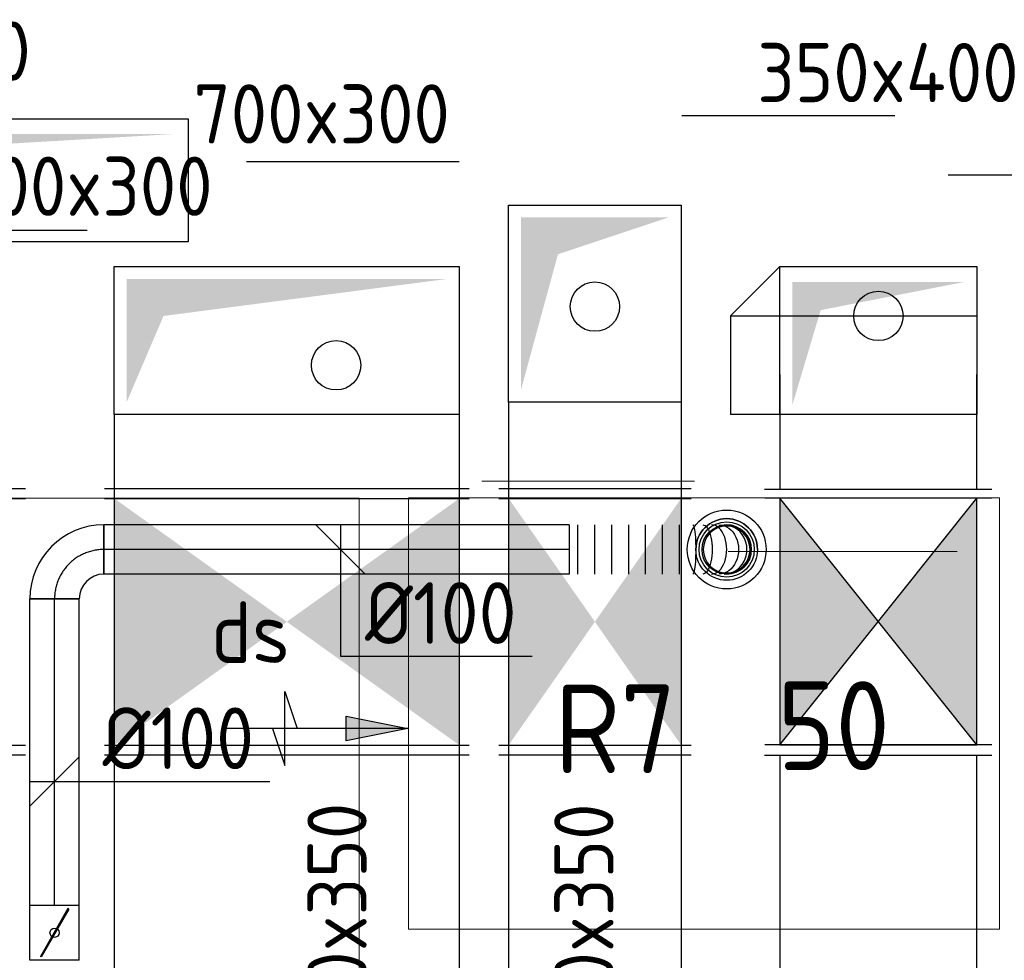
# Model space of a CAD drawing. Header units: millimetres. Extents: x -72915 to 21022, y 6278 to 52916.
# Tile 12 of 60: x -54809 to -52811, y 22017 to 23924. Entities that reach past the tile are written whole.
import ezdxf
from ezdxf.enums import TextEntityAlignment as Align

# ---------------------------------------------------------------- set-up
doc = ezdxf.new("R2010")
doc.units = ezdxf.units.MM
doc.header["$LTSCALE"] = 50
doc.linetypes.add('CENTER2', pattern=[28.575, 19.05, -3.175, 3.175, -3.175])
for name, color, linetype in [('4plfd', 254, 'Continuous'), ('910-1E$0$ARC', 10, 'Continuous'), ('WL570---_RETOUR', 100, 'Continuous'), ('WL570---_RETOUR_HL', 1, 'Continuous'), ('WL570---_RETOUR_RST', 100, 'Continuous'), ('WL570---_RETOUR_RST_HL', 1, 'Continuous'), ('WL570---_TOEVOER', 200, 'Continuous'), ('WM570---', 2, 'Continuous'), ('WM570---_RETOUR', 2, 'Continuous'), ('WM570---_RETOUR_HL', 1, 'Continuous'), ('WM570---_RETOUR_PR', 2, 'Continuous'), ('WM570---_RETOUR_RST_PR', 1, 'Continuous'), ('WM570---_TOEVOER', 2, 'Continuous')]:
    doc.layers.add(name, color=color, linetype=linetype)
doc.layers.add('WL570---_BESTAAND-MAATVOERING', color=161, linetype='Continuous', lineweight=0)
doc.layers.add('WL570---_BESTAAND-RETOUR', color=140, linetype='Continuous', lineweight=0)
doc.styles.add('BURO-018', font='ISO96.shx', dxfattribs={"height": 90})
doc.styles.add('BURO-025', font='ISO96.shx', dxfattribs={"height": 125})
doc.styles.add('ISO', font='ISO', dxfattribs={"height": 162})

# ---------------------------------------------------------------- blocks, each defined once
blk = doc.blocks.new('KARH')
for p, q in [((1, 0.5), (0, 0.5)), ((0, -0.5), (1, -0.5))]:
    blk.add_line(p, q)
at = {"invisible_edges": 15}
blk.add_3dface([(0, 0.5), (0, -0.5), (1, -0.5), (1, 0.5)], dxfattribs=at)
blk = doc.blocks.new('VBK40040000050000')
at = {"layer": 'WL570---_RETOUR'}
for p, q in [((0, -230), (0, 230)), ((500, -230), (500, 230)), ((0, -200), (500, 200)), ((0, 200), (500, -200))]:
    blk.add_line(p, q, dxfattribs=at)
blk.add_lwpolyline([(0, -200), (500, -200), (500, 200), (0, 200)], close=True, dxfattribs=at)
blk.add_lwpolyline([(0, -200), (500, -200), (500, 200), (0, 200)], close=True, dxfattribs=at)
for points in [[(0, 200), (500, 200), (250, 0)], [(0, -200), (500, -200), (250, 0)]]:
    blk.add_solid(points, dxfattribs=at)
blk = doc.blocks.new('Block plafond 1e verd')
at = {"layer": '4plfd', "linetype": 'Continuous', "lineweight": 13}
for points in [[(-34354.8, 2355.9), (-34354.8, -1501.4), (-36780.7, -1501.4), (-36780.7, -468.3), (-36625.9, -468.3), (-36625.9, 1957.2), (-35762.1, 1954.8), (-35762.1, 2355.9)], [(-34254.8, 2356.7), (-33055.7, 2356.7), (-33055.7, 1481.9), (-34254.8, 1481.9)]]:
    blk.add_lwpolyline(points, close=True, dxfattribs=at)
blk = doc.blocks.new('*U320')
at = {"color": 0, "ltscale": 10, "transparency": 33554687}
for radius in [80, 56]:
    blk.add_circle((0, 0, -2700), radius, dxfattribs=at)
at = {"layer": 'WL570---_RETOUR_RST_HL', "linetype": 'CENTER2', "transparency": 33554687}
blk.add_circle((0, 0, -2700), 0.075, dxfattribs=at)
at = {"layer": 'WL570---_RETOUR_RST', "color": 1, "transparency": 33554687, "style": 'BURO-018'}
for tag in ['MC', 'Q']:
    blk.add_attdef(tag, text='', height=180, dxfattribs=at).set_placement((0, 0), align=Align.MIDDLE)
at = {"layer": 'WM570---_RETOUR_RST_PR', "color": 1, "transparency": 33554687, "style": 'BURO-018'}
blk.add_attdef('POSNR', text='', height=180, dxfattribs=at).set_placement((0, 0), align=Align.MIDDLE)
blk = doc.blocks.new('*U915')
at = {"color": 0, "ltscale": 10}
for p, q in [((-100, -50, -2700), (-100, 50, -2700)), ((50, -100, -2700), (-50, -100, -2700))]:
    blk.add_line(p, q, dxfattribs=at)
for radius in [150, 50]:
    blk.add_arc((-100, -100, -2700), radius, 0, 90, dxfattribs=at)
at = {"layer": 'WL570---_RETOUR_HL', "linetype": 'CENTER2'}
blk.add_arc((-100, -100, -2700), 100, 0, 90, dxfattribs=at)
at = {"layer": 'WM570---_RETOUR_PR', "color": 2, "style": 'BURO-025'}
blk.add_attdef('POSNR', text='', height=125, dxfattribs=at).set_placement((0, 0), align=Align.MIDDLE)
blk = doc.blocks.new('*U919')
at = {"ltscale": 10}
for p, q in [((-55.8, 50, -2700), (55.8, 50, -2700)), ((-55.8, -50, -2700), (-55.8, 50, -2700)), ((55.8, 50, -2700), (55.8, -50, -2700)), ((-48.9, 27.1, -2700), (-47.9, 28.8, -2700)), ((47.9, -28.8, -2700), (-48.9, 27.1, -2700)), ((48.9, -27.1, -2700), (-47.9, 28.8, -2700)), ((47.9, -28.8, -2700), (48.9, -27.1, -2700)), ((-55.8, -50, -2700), (55.8, -50, -2700))]:
    blk.add_line(p, q, dxfattribs=at)
blk.add_circle((0, 0, -2700), 9.31, dxfattribs=at)
at = {"layer": 'WL570---_RETOUR', "color": 2, "style": 'BURO-025'}
blk.add_attdef('I', text='', height=125, dxfattribs=at).set_placement((0, 0), align=Align.MIDDLE)
at = {"layer": 'WM570---_RETOUR_PR', "color": 2, "style": 'BURO-025'}
blk.add_attdef('POSNR', text='', height=125, dxfattribs=at).set_placement((0, 0), align=Align.MIDDLE)
blk = doc.blocks.new('*U920')
at = {"color": 0, "ltscale": 10}
for p, q in [((0, 50, -2700), (621.2, 50, -2700)), ((621.2, 50, -2700), (621.2, -50, -2700)), ((0, -50, -2700), (621.2, -50, -2700))]:
    blk.add_line(p, q, dxfattribs=at)
at = {"layer": 'WL570---_RETOUR_HL', "linetype": 'CENTER2'}
blk.add_line((0, 0, -2700), (621.2, 0, -2700), dxfattribs=at)
at = {"layer": 'WM570---_RETOUR_PR', "color": 2, "style": 'BURO-025'}
blk.add_attdef('POSNR', text='', height=125, dxfattribs=at).set_placement((0, 0), align=Align.MIDDLE)
blk = doc.blocks.new('*U933')
at = {"color": 0, "ltscale": 10}
for radius in [62.5, 62.5, 62.5, 50, 50]:
    blk.add_circle((0, 0, -2556.8), radius, dxfattribs=at)
for radius, end in [(62.5, 180), (47.5, 359.82), (47.5, 359.82), (47.5, 180), (47.5, 180)]:
    blk.add_arc((0, 0, -2556.8), radius, 0, end, dxfattribs=at)
at = {"layer": 'WM570---_RETOUR_HL', "linetype": 'CENTER2'}
blk.add_circle((0, 0, -2556.8), 0.075, dxfattribs=at)
blk.add_circle((0, 0, -2556.8), 0.075, dxfattribs=at)
blk.add_circle((0, 0, -2556.8), 0.075, dxfattribs=at)
at = {"layer": 'WM570---_RETOUR_PR', "color": 2, "style": 'BURO-025'}
blk.add_attdef('POSNR', text='', height=125, dxfattribs=at).set_placement((0, 0), align=Align.MIDDLE)
blk = doc.blocks.new('*U934')
at = {"color": 0, "ltscale": 10}
for p, q in [((0, 50, -2700), (943.7, 50, -2700)), ((0, -50, -2700), (0, 50, -2700)), ((943.7, 50, -2700), (943.7, -50, -2700)), ((0, -50, -2700), (943.7, -50, -2700))]:
    blk.add_line(p, q, dxfattribs=at)
at = {"layer": 'WL570---_RETOUR_HL', "linetype": 'CENTER2'}
blk.add_line((0, 0, -2700), (943.7, 0, -2700), dxfattribs=at)
at = {"layer": 'WM570---_RETOUR_PR', "color": 2, "style": 'BURO-025'}
blk.add_attdef('POSNR', text='', height=125, dxfattribs=at).set_placement((0, 0), align=Align.MIDDLE)
blk = doc.blocks.new('*U935')
at = {"color": 0, "ltscale": 10}
for p, q in [((0, 50, -2700), (0, -50, -2700)), ((17.2, 50, -2700), (17.2, -50, -2700)), ((51.5, 50, -2700), (51.5, -50, -2700)), ((85.9, 50, -2700), (85.9, -50, -2700)), ((120.3, 50, -2700), (120.3, -50, -2700)), ((154.6, 50, -2700), (154.6, -50, -2700)), ((189, 50, -2700), (189, -50, -2700)), ((223.4, 50, -2700), (223.4, -50, -2700))]:
    blk.add_line(p, q, dxfattribs=at)
blk.add_arc((319.6, 0, -2700), 50, 270, 90, dxfattribs=at)
for centre, ratio in [((251, 0, -2700), 0.131652), ((289.1, 0, -2700), 0.614014), ((314.2, 0, -2700), 0.931852)]:
    blk.add_ellipse(centre, major_axis=(0, -50), ratio=ratio, start_param=0, end_param=3.141593, dxfattribs=at)
at = {"color": 0, "ltscale": 10, "extrusion": (0, 0, -1)}
for centre, ratio in [((271, 0, -2700), 0.385986), ((303.8, 0, -2700), 0.800199)]:
    blk.add_ellipse(centre, major_axis=(0, 50), ratio=ratio, start_param=0, end_param=3.141593, dxfattribs=at)
at = {"layer": 'WM570---_RETOUR_PR', "color": 2, "style": 'BURO-025'}
blk.add_attdef('POSNR', text='', height=125, dxfattribs=at).set_placement((0, 0), align=Align.MIDDLE)
blk = doc.blocks.new('*U945')
at = {"layer": 'WM570---_RETOUR', "color": 0, "ltscale": 10}
for p, q in [((-50, -50), (50, 50)), ((-50, 0), (436.6, 0))]:
    blk.add_line(p, q, dxfattribs=at)
at = {"layer": 'WM570---_RETOUR', "color": 0, "style": 'BURO-025'}
blk.add_text('%%c100', height=125, dxfattribs=at).set_placement((97.3, 25))
blk = doc.blocks.new('*U948')
at = {"layer": 'WM570---_RETOUR', "color": 0, "ltscale": 10}
for p, q in [((50, -50), (-50, 50)), ((0, 50), (0, -216.4)), ((0, -216.4), (389.3, -216.4))]:
    blk.add_line(p, q, dxfattribs=at)
at = {"layer": 'WM570---_RETOUR', "color": 0, "style": 'BURO-025'}
blk.add_text('%%c100', height=125, dxfattribs=at).set_placement((50, -191.4))
blk = doc.blocks.new('LU-PIJL6')
at = {"color": 0, "linetype": 'Continuous'}
for p, q in [((-5, -1.5), (-5, 1.5)), ((-5, 1.5), (-4.5, 0)), ((-2.5, -0.5), (-2.5, 0.5)), ((-2.5, 0.5), (0, 0)), ((0, 0), (-7.5, 0)), ((-5.5, 0), (-5, -1.5)), ((0, 0), (-2.5, -0.5))]:
    blk.add_line(p, q, dxfattribs=at)
blk.add_solid([(-2.5, 0.5), (-2.5, -0.5), (0, 0)], dxfattribs=at)

msp = doc.modelspace()

# ---------------------------------------------------------------- linework, layer by layer
at = {"layer": '910-1E$0$ARC', "color": 10}
msp.add_line((-52831.9, 23773.4), (-52831.9, 23773.4), dxfattribs=at)
msp.add_line((-52831.9, 23773.4), (-52831.9, 23773.4), dxfattribs=at)
msp.add_line((-52831.9, 23773.4), (-52831.9, 23773.4), dxfattribs=at)
msp.add_line((-52831.9, 23773.4), (-52831.9, 23773.4), dxfattribs=at)
msp.add_line((-52831.9, 23773.4), (-52831.9, 23773.4), dxfattribs=at)
msp.add_line((-52831.9, 23773.4), (-52831.9, 23773.4), dxfattribs=at)
msp.add_line((-52831.9, 23773.4), (-52831.9, 23773.4), dxfattribs=at)
msp.add_line((-52831.9, 23773.4), (-52831.9, 23773.4), dxfattribs=at)
at = {"layer": 'WL570---_BESTAAND-MAATVOERING'}
msp.add_line((-53871.3, 22988.8), (-53439.9, 22988.8), dxfattribs=at)
at = {"layer": 'WL570---_BESTAAND-RETOUR'}
msp.add_line((-53371.8, 22845.8), (-52907.3, 22845.8), dxfattribs=at)
at = {"layer": 'WL570---_RETOUR'}
for p, q in [((-53366.9, 23323.4), (-53266.9, 23423.4)), ((-53366.9, 23323.4), (-53366.9, 23123.4)), ((-53366.9, 23323.4), (-52866.9, 23323.4)), ((-53266.9, 23123.4), (-53366.9, 23123.4)), ((-52866.9, 23123.4), (-53266.9, 23123.4)), ((-55536.9, 22973.4), (-54796.9, 22973.4)), ((-53298, 22972.5), (-52837, 22972.5)), ((-55536.9, 22953.4), (-54796.9, 22953.4)), ((-55536.9, 22453.4), (-54796.9, 22453.4)), ((-55536.9, 22433.4), (-54796.9, 22433.4)), ((-53298, 22433), (-52837, 22433))]:
    msp.add_line(p, q, dxfattribs=at)
msp.add_lwpolyline([(-53266.9, 23123.4), (-53266.9, 23423.4), (-52866.9, 23423.4), (-52866.9, 23123.4)], dxfattribs=at)
for points in [[(-53241.4, 23142.6), (-53184, 23335.2), (-53241.4, 23392.6)], [(-53184, 23335.2), (-52891.4, 23392.6), (-53241.4, 23392.6)]]:
    msp.add_solid(points, dxfattribs=at)
at = {"layer": 'WL570---_TOEVOER'}
for p, q in [((-53816.9, 23148.4), (-53816.9, 21251.7)), ((-53466.9, 23148.4), (-53466.9, 21251.7)), ((-54616.9, 23123.4), (-54616.9, 21508.2)), ((-53916.9, 23123.4), (-53916.9, 21508.2)), ((-54636.9, 22973.4), (-53896.9, 22973.4)), ((-53836.9, 22973.4), (-53446.9, 22973.4)), ((-54636.9, 22953.4), (-53896.9, 22953.4)), ((-53836.9, 22953.4), (-53446.9, 22953.4)), ((-54636.9, 22453.4), (-53896.9, 22453.4)), ((-53836.9, 22453.4), (-53446.9, 22453.4)), ((-54636.9, 22433.4), (-53896.9, 22433.4)), ((-53836.9, 22433.4), (-53446.9, 22433.4))]:
    msp.add_line(p, q, dxfattribs=at)
for points in [[(-55866.9, 23473.4), (-55866.9, 23723.4), (-54466.9, 23723.4), (-54466.9, 23473.4)], [(-53816.9, 23148.4), (-53816.9, 23548.4), (-53466.9, 23548.4), (-53466.9, 23148.4)], [(-54616.9, 23123.4), (-54616.9, 23423.4), (-53916.9, 23423.4), (-53916.9, 23123.4)]]:
    msp.add_lwpolyline(points, close=True, dxfattribs=at)
for points in [[(-55766.4, 23617.6), (-54491.4, 23692.6), (-55841.4, 23692.6)], [(-53791.9, 23173.4), (-53716.9, 23448.4), (-53791.9, 23523.4)], [(-53716.9, 23448.4), (-53491.9, 23523.4), (-53791.9, 23523.4)], [(-54591.9, 23148.4), (-54516.9, 23323.4), (-54591.9, 23398.4)], [(-54516.9, 23323.4), (-53941.9, 23398.4), (-54591.9, 23398.4)], [(-54616.9, 22453.4), (-54616.9, 22953.4), (-53916.9, 22953.4), (-53916.9, 22453.4)], [(-53816.9, 22453.4), (-53816.9, 22953.4), (-53466.9, 22953.4), (-53466.9, 22453.4)]]:
    msp.add_solid(points, dxfattribs=at)
at = {"layer": 'WM570---'}
for points in [[(-53616.9, 23385.6, 0, 33.3, 0), (-53566.9, 23472.2, 0, 0, 0), (-53329.7, 23883.2, 0, 0, 0)], [(-52754.7, 23864.3, 0, 33.3, 0), (-52804.7, 23777.7, 0, 0, 0), (-53041.9, 23366.7, 0, 0, 0)], [(-54141.9, 23266.7, 0, 33.3, 0), (-54091.9, 23353.3, 0, 0, 0), (-53854.7, 23764.3, 0, 0, 0)], [(-53954.2, 22801.5, 0, 33.3, 0), (-53904.2, 22888.1, 0, 0, 0), (-53666.9, 23299, 0, 0, 0)], [(-53091.9, 23280.1, 0, 33.3, 0), (-53141.9, 23193.5, 0, 0, 0), (-53379.2, 22782.5, 0, 0, 0)]]:
    msp.add_lwpolyline(points, format="xyseb", dxfattribs=at)
for centre in [(-53641.9, 23342.3), (-53066.9, 23323.4), (-54166.9, 23223.4)]:
    msp.add_circle(centre, 50, dxfattribs=at)
at = {"layer": 'WM570---_RETOUR'}
for p, q in [((-52925, 23609.9), (-52171.7, 23609.9)), ((-55059.7, 23497.1), (-54671.9, 23497.1))]:
    msp.add_line(p, q, dxfattribs=at)
at = {"layer": 'WM570---_TOEVOER'}
for p, q in [((-53465.3, 23730.2), (-53033.8, 23730.2)), ((-54348.6, 23636.3), (-53917.1, 23636.3))]:
    msp.add_line(p, q, dxfattribs=at)

# ---------------------------------------------------------------- block references
at = {"layer": 'WL570---_RETOUR', "yscale": 400, "zscale": 400, "rotation": 90}
for p, xscale in [((-53066.9, 22972.5), 232.1597878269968), ((-53066.9, 21966.1), 466.8896251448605)]:
    msp.add_blockref('KARH', p, dxfattribs=dict(at, xscale=xscale))
at = {"layer": 'WL570---_RETOUR'}
for name, p, rotation in [('VBK40040000050000', (-53066.9, 22453.9), 90), ('*U915', (-54737.9, 22850, 2700), 90), ('*U934', (-53694.2, 22850, 2700), 180), ('*U920', (-54737.9, 22128.8, 2700), 90), ('*U919', (-54737.9, 22072.9, 2700), 90)]:
    msp.add_blockref(name, p, dxfattribs=dict(at, rotation=rotation))
msp.add_blockref('*U935', (-53694.2, 22850, 2700), dxfattribs=at)
at = {"layer": 'WL570---_RETOUR', "xscale": 50, "yscale": 50, "zscale": 50}
msp.add_blockref('LU-PIJL6', (-54021.1, 22487.1), dxfattribs=at)
at = {"layer": 'WM570---_RETOUR', "transparency": 33554687}
ref = msp.add_blockref('*U320', (-53374.6, 22850, 2500), dxfattribs=at)
ref.add_attrib('Q', '50', dxfattribs={"layer": 'WL570---_RETOUR_RST', "color": 0, "transparency": 33554687, "height": 180, "style": 'BURO-018'}).set_placement((-53157.6, 22492.7, -200), align=Align.MIDDLE)
ref.add_attrib('MC', 'R7', dxfattribs={"layer": 'WL570---_RETOUR_RST', "color": 0, "transparency": 33554687, "height": 180, "style": 'BURO-018'}).set_placement((-53600.3, 22486.7, -200), align=Align.MIDDLE)
at = {"layer": 'WM570---_RETOUR'}
for name, p in [('*U933', (-53374.6, 22850, 2556.8)), ('*U948', (-54158.2, 22850, 2700)), ('*U945', (-54737.9, 22379.7, 2700))]:
    msp.add_blockref(name, p, dxfattribs=at)
at = {"layer": 'WM570---_TOEVOER'}
msp.add_blockref('Block plafond 1e verd', (-19765.4, 20598.3), dxfattribs=at)

# ---------------------------------------------------------------- texts
at = {"layer": 'WM570---_RETOUR', "style": 'ISO'}
for s, p in [('1400x250', (-55368.2, 23764.5)), ('700x300', (-54937.3, 23490.5))]:
    msp.add_text(s, height=120, rotation=360, dxfattribs=at).set_placement(p, align=Align.BOTTOM_LEFT)
at = {"layer": 'WM570---_TOEVOER', "style": 'ISO'}
for s, p in [('350x400', (-53312.6, 23720.9)), ('700x300', (-54456.1, 23637.1))]:
    msp.add_text(s, height=120, rotation=360, dxfattribs=at).set_placement(p, align=Align.BOTTOM_LEFT)
at = {"layer": 'WM570---_TOEVOER', "lineweight": 0, "style": 'BURO-025'}
msp.add_text('ds', height=125, dxfattribs=at).set_placement((-54420.2, 22619.8))
at = {"layer": 'WM570---_TOEVOER', "style": 'ISO'}
for s, p in [('BK=700x350', (-54165.2, 21947.1)), ('BK=350x350', (-53664.5, 21943.1))]:
    msp.add_text(s, height=120, rotation=90, dxfattribs=at).set_placement(p, align=Align.MIDDLE)

doc.saveas('drawing.dxf')
